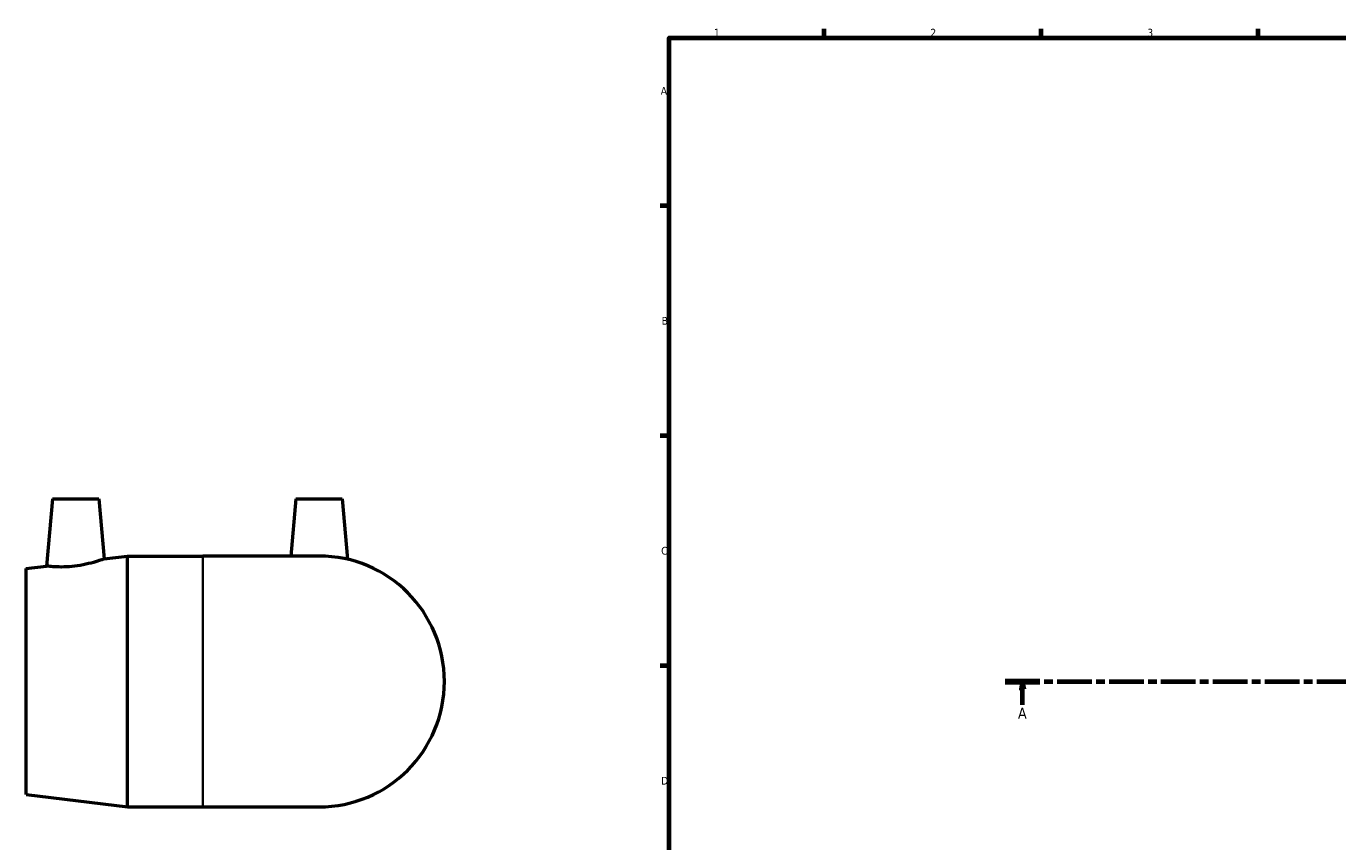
# Model space of a CAD drawing. Header units: millimetres. Extents: x -188 to 1345, y -240 to 886.
# Tile 2 of 6: x -188 to 236, y 314 to 578. Entities that reach past the tile are written whole.
import ezdxf

# ---------------------------------------------------------------- set-up
doc = ezdxf.new("R2010")
doc.units = ezdxf.units.MM
doc.linetypes.add('CHAIN', pattern=[0.3543, 0.2362, -0.0295, 0.0591, -0.0295])
for name, color, linetype, lineweight in [('Border (ISO)', 7, 'Continuous', 70), ('Section Line (ISO)', 7, 'CHAIN', 70), ('Visible (ISO)', 7, 'Continuous', 50), ('Visible Narrow (ISO)', 7, 'Continuous', 35)]:
    doc.layers.add(name, color=color, linetype=linetype, lineweight=lineweight)
doc.styles.add('Label Text (ISO)', font='tahoma.ttf')
doc.styles.add('Note Text (ISO)', font='tahoma.ttf')

# ---------------------------------------------------------------- blocks, each defined once
blk = doc.blocks.new('Borders Default Border')
at = {"layer": 'Border (ISO)'}
for p, q in [((70.08, 574), (70.08, 576.9)), ((140.17, 574), (140.17, 576.9)), ((210.25, 574), (210.25, 576.9)), ((20, 519.75), (17.1, 519.75)), ((20, 445.5), (17.1, 445.5)), ((20, 371.25), (17.1, 371.25))]:
    blk.add_line(p, q, dxfattribs=at)
at = {"layer": 'Border (ISO)', "flags": 128}
blk.add_lwpolyline([(20, 20), (20, 574), (821, 574), (821, 20), (20, 20)], dxfattribs=at)
at = {"layer": 'Border (ISO)', "color": 232, "true_color": 0xca0064, "char_height": 2.5, "attachment_point": 7, "style": 'Note Text (ISO)'}
for s, insert in [('1', (34.48, 574.4)), ('2', (104.37, 574.4)), ('3', (174.43, 574.35)), ('A', (17.29, 555.62)), ('B', (17.59, 481.37)), ('C', (17.43, 407.08)), ('D', (17.43, 332.88))]:
    blk.add_mtext(s, dxfattribs=dict(at, insert=insert))
blk = doc.blocks.new('2dTransSection0')
at = {"layer": 'Section Line (ISO)', "linetype": 'CHAIN', "ltscale": 47.315063}
blk.add_line((128.55, 366.18), (860.56, 366.18), dxfattribs=at)
at = {"layer": 'Section Line (ISO)', "linetype": 'Continuous', "lineweight": 140}
blk.add_line((128.55, 366.18), (139.72, 366.18), dxfattribs=at)
at = {"layer": 'Section Line (ISO)', "linetype": 'Continuous'}
for p, q in [((134.14, 366.18), (133.64, 363.68)), ((134.14, 363.68), (134.14, 366.18)), ((134.64, 363.68), (134.14, 366.18)), ((133.64, 363.68), (134.64, 363.68)), ((134.14, 358.68), (134.14, 363.68))]:
    blk.add_line(p, q, dxfattribs=at)
at = {"layer": 'Section Line (ISO)', "linetype": 'Continuous', "flags": 128}
blk.add_lwpolyline([(134.64, 363.68), (134.14, 366.18), (133.64, 363.68), (134.64, 363.68)], dxfattribs=at)
at = {"layer": 'Section Line (ISO)'}
blk.add_solid([(134.64, 363.68), (134.14, 366.18), (133.64, 363.68), (134.64, 363.68)], dxfattribs=at)
at = {"layer": 'Section Line (ISO)', "insert": (132.65, 354.18), "char_height": 3.5, "attachment_point": 7, "style": 'Label Text (ISO)'}
blk.add_mtext('A', dxfattribs=at)

msp = doc.modelspace()

# ---------------------------------------------------------------- linework, layer by layer
at = {"layer": 'Visible (ISO)'}
for p, q in [((-179.156, 425.177), (-181.058, 403.437)), ((-179.156, 425.177), (-164.156, 425.177)), ((-164.156, 425.177), (-162.456, 405.738)), ((-100.556, 425.177), (-102.175, 406.677)), ((-100.556, 425.177), (-85.556, 425.177)), ((-85.556, 425.177), (-83.845, 405.616)), ((-162.456, 405.738), (-154.856, 406.677)), ((-154.856, 325.677), (-154.856, 406.677)), ((-154.856, 406.677), (-130.606, 406.677)), ((-93.056, 406.677), (-130.606, 406.677)), ((-187.606, 402.627), (-181.058, 403.437)), ((-187.606, 329.727), (-187.606, 402.627)), ((-187.606, 329.727), (-154.856, 325.677)), ((-154.856, 325.677), (-130.606, 325.677)), ((-130.606, 325.677), (-93.056, 325.677))]:
    msp.add_line(p, q, dxfattribs=at)
msp.add_arc((-93.056, 366.177), 40.5, 270, 90, dxfattribs=at)
for points, knots in [([(-172.04, 403.384), (-173.18, 403.247), (-174.395, 403.161), (-176.623, 403.109), (-177.635, 403.14), (-179.23, 403.234), (-179.921, 403.302), (-180.835, 403.405), (-181.058, 403.437), (-181.058, 403.437)], [0, 0, 0, 0, 0.3447095, 0.3447095, 0.6894191, 0.6894191, 1.0362964, 1.0362964, 1.3831737, 1.3831737, 1.3831737, 1.3831737]), ([(-162.456, 405.738), (-162.456, 405.738), (-162.698, 405.647), (-163.668, 405.311), (-164.396, 405.067), (-166.08, 404.565), (-167.158, 404.272), (-169.528, 403.752), (-170.82, 403.53), (-172.04, 403.384)], [4.2247936, 4.2247936, 4.2247936, 4.2247936, 4.5854244, 4.5854244, 4.9460552, 4.9460552, 5.3146475, 5.3146475, 5.6832399, 5.6832399, 5.6832399, 5.6832399])]:
    msp.add_open_spline(points, degree=3, knots=knots, dxfattribs=at)
at = {"layer": 'Visible Narrow (ISO)'}
msp.add_line((-130.606, 326.176), (-130.606, 406.179), dxfattribs=at)

# ---------------------------------------------------------------- block references
msp.add_blockref('Borders Default Border', (0, 0))
at = {"layer": 'Section Line (ISO)'}
msp.add_blockref('2dTransSection0', (0, 0), dxfattribs=at)

doc.saveas('drawing.dxf')
